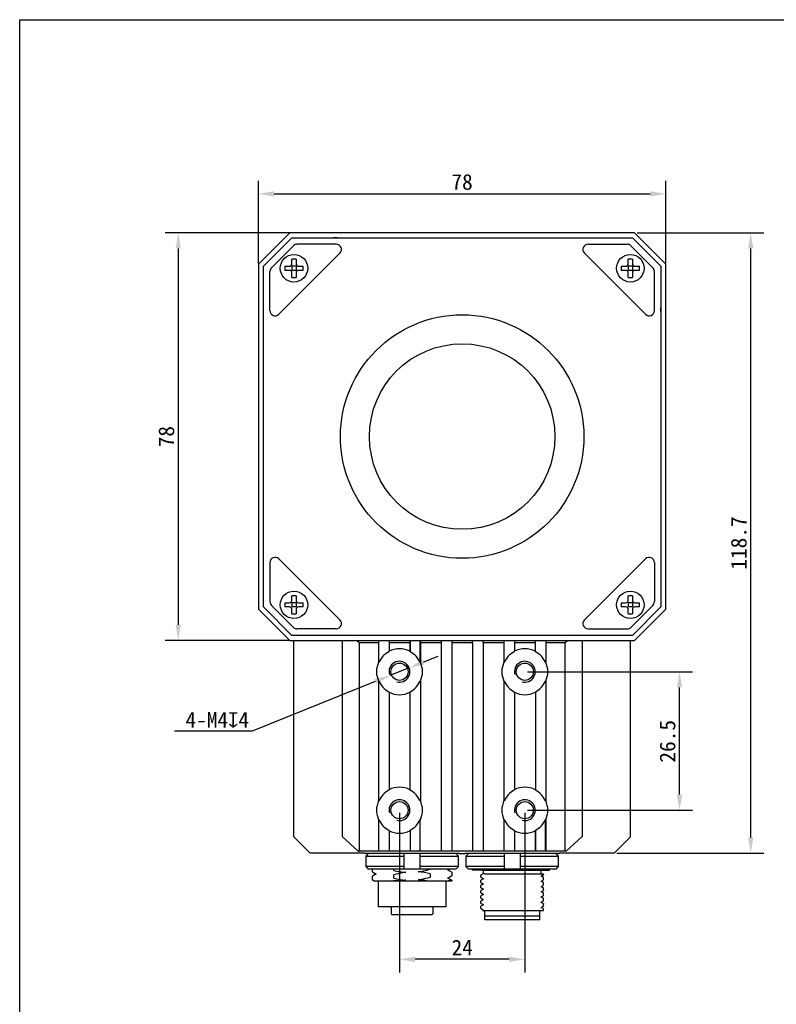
# Model space of a CAD drawing. Header units: millimetres. Extents: x 23 to 422, y -17 to 288.
# Tile 2 of 4: x 23 to 168, y 100 to 288. Entities that reach past the tile are written whole.
import ezdxf

# ---------------------------------------------------------------- set-up
doc = ezdxf.new("R2010")
doc.units = ezdxf.units.MM
doc.header["$LTSCALE"] = 23.1
doc.header["$PDMODE"] = 3
doc.header["$PDSIZE"] = 8
doc.layers.get('0').update_dxf_attribs({"linetype": 'CONTINUOUS'})
doc.layers.get('Defpoints').update_dxf_attribs({"linetype": 'CONTINUOUS'})
doc.layers.add('00_COMPONENTS', color=7, linetype='CONTINUOUS')
doc.layers.add('51__DRAFT_DIMS', color=7, linetype='CONTINUOUS')
doc.styles.get("Standard").update_dxf_attribs({"font": 'simfang.ttf'})
doc.dimstyles.new('DIMSTYLE_1', dxfattribs={"dimtxt": 3, "dimasz": 3, "dimexe": 2.5, "dimexo": 0.5, "dimgap": 0.75, "dimtad": 1, "dimdec": 1, "dimdsep": 46, "dimtxsty": 'STANDARD', "dimblk": '_FILLED', "dimcen": 0.09, "dimclrd": 8, "dimclre": 8, "dimclrt": 256, "dimazin": 2, "dimtp": 0.3, "dimtm": 0.3, "dimtfac": 1, "dimtdec": 1, "dimtofl": 0, "dimtmove": 0, "dimatfit": 3, "dimldrblk": '_FILLED', "dimfxl": 1, "dimtolj": 1, "dimarcsym": 0})
doc.dimstyles.new('DIMSTYLE_3', dxfattribs={"dimtxt": 3, "dimasz": 3, "dimexe": 2.5, "dimexo": 0.5, "dimtad": 1, "dimdsep": 46, "dimtxsty": 'STANDARD', "dimblk": '_FILLED', "dimcen": 0.09, "dimclrd": 8, "dimclre": 8, "dimclrt": 256, "dimazin": 2, "dimtp": 0.1, "dimtm": 0.1, "dimtfac": 1, "dimtmove": 0, "dimatfit": 2, "dimldrblk": '_FILLED', "dimfxl": 1, "dimtolj": 1, "dimarcsym": 0})

# ---------------------------------------------------------------- blocks, each defined once
blk = doc.blocks.new('_FILLED')
at = {"color": 0, "linetype": 'ByBlock'}
blk.add_solid([(0, 0), (-1, 0.167), (-1, -0.167)], dxfattribs=at)
blk = doc.blocks.new('*D1')
at = {"layer": '51__DRAFT_DIMS', "color": 8, "lineweight": -2, "transparency": 16777216}
for p, q in [((69.2, 241.74), (69.2, 257.59)), ((147.2, 241.74), (147.2, 257.59)), ((72.2, 255.09), (144.2, 255.09))]:
    blk.add_line(p, q, dxfattribs=at)
at = {"layer": 'Defpoints', "color": 0, "transparency": 16777216}
for p in [(147.2, 255.09), (69.2, 241.24), (147.2, 241.24)]:
    blk.add_point(p, dxfattribs=at)
at = {"layer": '51__DRAFT_DIMS', "color": 8, "lineweight": -2, "transparency": 16777216, "xscale": 3, "yscale": 3, "zscale": 3, "rotation": 180}
blk.add_blockref('_FILLED', (69.2, 255.09), dxfattribs=at)
at = {"layer": '51__DRAFT_DIMS', "color": 8, "lineweight": -2, "transparency": 16777216, "xscale": 3, "yscale": 3, "zscale": 3}
blk.add_blockref('_FILLED', (147.2, 255.09), dxfattribs=at)
at = {"layer": '51__DRAFT_DIMS', "transparency": 16777216, "insert": (108.18, 258.88), "char_height": 3, "attachment_point": 2}
blk.add_mtext('\\A1;78', dxfattribs=at)
blk = doc.blocks.new('*D2')
at = {"layer": '51__DRAFT_DIMS', "color": 8, "lineweight": -2, "transparency": 16777216}
for p, q in [((75.12, 247.65), (51.34, 247.65)), ((53.84, 244.65), (53.84, 172.65)), ((75.12, 169.65), (51.34, 169.65))]:
    blk.add_line(p, q, dxfattribs=at)
at = {"layer": 'Defpoints', "color": 0, "transparency": 16777216}
for p in [(75.62, 247.65), (53.84, 169.65), (75.62, 169.65)]:
    blk.add_point(p, dxfattribs=at)
at = {"layer": '51__DRAFT_DIMS', "color": 8, "lineweight": -2, "transparency": 16777216, "xscale": 3, "yscale": 3, "zscale": 3}
for p, rotation in [((53.84, 247.65), 90), ((53.84, 169.65), 270)]:
    blk.add_blockref('_FILLED', p, dxfattribs=dict(at, rotation=rotation))
at = {"layer": '51__DRAFT_DIMS', "transparency": 16777216, "insert": (50.06, 208.63), "char_height": 3, "attachment_point": 2, "rotation": 90}
blk.add_mtext('\\A1;78', dxfattribs=at)
blk = doc.blocks.new('*D3')
at = {"layer": '51__DRAFT_DIMS', "color": 8, "lineweight": -2, "transparency": 16777216}
for p, q in [((96.2, 136.65), (96.2, 106.12)), ((120.2, 136.65), (120.2, 106.12)), ((117.2, 108.62), (99.2, 108.62))]:
    blk.add_line(p, q, dxfattribs=at)
at = {"layer": 'Defpoints', "color": 0, "transparency": 16777216}
for p in [(96.2, 137.15), (120.2, 137.15), (96.2, 108.62)]:
    blk.add_point(p, dxfattribs=at)
at = {"layer": '51__DRAFT_DIMS', "color": 8, "lineweight": -2, "transparency": 16777216, "xscale": 3, "yscale": 3, "zscale": 3, "rotation": 180}
blk.add_blockref('_FILLED', (96.2, 108.62), dxfattribs=at)
at = {"layer": '51__DRAFT_DIMS', "color": 8, "lineweight": -2, "transparency": 16777216, "xscale": 3, "yscale": 3, "zscale": 3}
blk.add_blockref('_FILLED', (120.2, 108.62), dxfattribs=at)
at = {"layer": '51__DRAFT_DIMS', "transparency": 16777216, "insert": (108.21, 112.37), "char_height": 3, "attachment_point": 2}
blk.add_mtext('\\A1;24', dxfattribs=at)
blk = doc.blocks.new('*D4')
at = {"layer": '51__DRAFT_DIMS', "color": 8, "lineweight": -2, "transparency": 16777216}
for p, q in [((120.7, 163.65), (152.31, 163.65)), ((149.81, 140.15), (149.81, 160.65)), ((120.7, 137.15), (152.31, 137.15))]:
    blk.add_line(p, q, dxfattribs=at)
at = {"layer": 'Defpoints', "color": 0, "transparency": 16777216}
for p in [(120.2, 163.65), (149.81, 163.65), (120.2, 137.15)]:
    blk.add_point(p, dxfattribs=at)
at = {"layer": '51__DRAFT_DIMS', "color": 8, "lineweight": -2, "transparency": 16777216, "xscale": 3, "yscale": 3, "zscale": 3}
for p, rotation in [((149.81, 163.65), 90), ((149.81, 137.15), 270)]:
    blk.add_blockref('_FILLED', p, dxfattribs=dict(at, rotation=rotation))
at = {"layer": '51__DRAFT_DIMS', "transparency": 16777216, "insert": (146.01, 150.34), "char_height": 3, "attachment_point": 2, "rotation": 90}
blk.add_mtext('\\A1;26.5', dxfattribs=at)
blk = doc.blocks.new('*D5')
at = {"layer": '51__DRAFT_DIMS', "color": 8, "lineweight": -2, "transparency": 16777216}
for p, q in [((100.84, 165.52), (103.62, 166.65)), ((98.06, 164.4), (94.35, 162.9)), ((91.57, 161.77), (68.02, 152.26)), ((68.02, 152.26), (53.14, 152.26))]:
    blk.add_line(p, q, dxfattribs=at)
at = {"layer": 'Defpoints', "color": 0, "transparency": 16777216}
for p in [(98.06, 164.4), (94.35, 162.9)]:
    blk.add_point(p, dxfattribs=at)
at = {"layer": '51__DRAFT_DIMS', "color": 8, "lineweight": -2, "transparency": 16777216, "xscale": 3, "yscale": 3, "zscale": 3}
for p, rotation in [((98.06, 164.4), 202.0149515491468), ((94.35, 162.9), 22.01495154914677)]:
    blk.add_blockref('_FILLED', p, dxfattribs=dict(at, rotation=rotation))
at = {"layer": '51__DRAFT_DIMS', "transparency": 16777216, "insert": (67.4, 155.94), "char_height": 3, "attachment_point": 3}
blk.add_mtext('\\A1;4-M4{\\fgdt;x}4', dxfattribs=at)
blk = doc.blocks.new('*D13')
at = {"layer": '51__DRAFT_DIMS', "color": 8, "lineweight": -2, "transparency": 16777216}
for p, q in [((141.7, 247.65), (165.95, 247.65)), ((163.45, 131.94), (163.45, 244.65)), ((137.79, 128.94), (165.95, 128.94))]:
    blk.add_line(p, q, dxfattribs=at)
at = {"layer": 'Defpoints', "color": 0, "transparency": 16777216}
for p in [(141.2, 247.65), (163.45, 247.65), (137.29, 128.94)]:
    blk.add_point(p, dxfattribs=at)
at = {"layer": '51__DRAFT_DIMS', "color": 8, "lineweight": -2, "transparency": 16777216, "xscale": 3, "yscale": 3, "zscale": 3}
for p, rotation in [((163.45, 247.65), 90), ((163.45, 128.94), 270)]:
    blk.add_blockref('_FILLED', p, dxfattribs=dict(at, rotation=rotation))
at = {"layer": '51__DRAFT_DIMS', "transparency": 16777216, "insert": (159.65, 188.28), "char_height": 3, "attachment_point": 2, "rotation": 90}
blk.add_mtext('\\A1;118.7', dxfattribs=at)

msp = doc.modelspace()

# ---------------------------------------------------------------- linework, layer by layer
msp.add_line((124.895, 125.649), (124.895, 125.849))
msp.add_lwpolyline([(23.486, 288.421), (422.172, 288.421), (422.172, -17.202), (23.486, -17.202)], close=True)
at = {"layer": '00_COMPONENTS'}
for p, q in [((75.202, 247.649), (69.202, 241.649)), ((141.202, 247.649), (75.202, 247.649)), ((147.202, 241.649), (141.202, 247.649)), ((75.596, 246.699), (70.152, 241.256)), ((75.906, 245.156), (71.695, 240.945)), ((75.596, 246.699), (140.809, 246.699)), ((84.097, 245.449), (76.613, 245.449)), ((132.308, 245.449), (139.791, 245.449)), ((144.709, 240.945), (140.498, 245.156)), ((146.252, 241.256), (140.809, 246.699)), ((84.804, 243.742), (73.109, 232.048)), ((143.295, 232.048), (131.601, 243.742)), ((69.202, 241.649), (69.202, 175.649)), ((70.152, 176.043), (70.152, 241.256)), ((74.255, 241.249), (75.102, 241.249)), ((75.602, 241.749), (75.602, 242.597)), ((75.602, 241.249), (75.602, 240.449)), ((76.402, 241.249), (75.602, 241.249)), ((76.402, 242.597), (76.402, 241.749)), ((76.402, 241.249), (76.402, 240.449)), ((76.902, 241.249), (77.75, 241.249)), ((138.655, 241.249), (139.502, 241.249)), ((140.002, 241.749), (140.002, 242.597)), ((140.002, 241.249), (140.002, 240.449)), ((140.802, 241.249), (140.002, 241.249)), ((140.802, 242.597), (140.802, 241.749)), ((140.802, 241.249), (140.802, 240.449)), ((141.302, 241.249), (142.15, 241.249)), ((146.252, 241.256), (146.252, 176.043)), ((147.202, 175.649), (147.202, 241.649)), ((71.402, 232.755), (71.402, 240.238)), ((75.102, 240.449), (74.255, 240.449)), ((76.402, 240.449), (75.602, 240.449)), ((75.602, 239.102), (75.602, 239.949)), ((76.402, 239.949), (76.402, 239.102)), ((77.75, 240.449), (76.902, 240.449)), ((139.502, 240.449), (138.655, 240.449)), ((140.802, 240.449), (140.002, 240.449)), ((140.002, 239.102), (140.002, 239.949)), ((140.802, 239.949), (140.802, 239.102)), ((142.15, 240.449), (141.302, 240.449)), ((145.002, 232.755), (145.002, 240.238)), ((73.109, 185.251), (84.804, 173.556)), ((131.601, 173.556), (143.295, 185.251)), ((71.402, 184.544), (71.402, 177.061)), ((145.002, 184.544), (145.002, 177.061)), ((75.602, 177.349), (75.602, 178.197)), ((76.402, 178.197), (76.402, 177.349)), ((140.002, 177.349), (140.002, 178.197)), ((140.802, 178.197), (140.802, 177.349)), ((69.202, 175.649), (75.202, 169.649)), ((70.152, 176.043), (75.596, 170.599)), ((71.695, 176.353), (75.906, 172.142)), ((74.255, 176.849), (75.102, 176.849)), ((75.102, 176.049), (74.255, 176.049)), ((75.602, 176.849), (75.602, 176.049)), ((76.402, 176.849), (75.602, 176.849)), ((76.402, 176.049), (75.602, 176.049)), ((75.602, 174.702), (75.602, 175.549)), ((76.402, 176.849), (76.402, 176.049)), ((76.402, 175.549), (76.402, 174.702)), ((76.902, 176.849), (77.75, 176.849)), ((77.75, 176.049), (76.902, 176.049)), ((138.655, 176.849), (139.502, 176.849)), ((139.502, 176.049), (138.655, 176.049)), ((140.002, 176.849), (140.002, 176.049)), ((140.802, 176.849), (140.002, 176.849)), ((140.802, 176.049), (140.002, 176.049)), ((140.002, 174.702), (140.002, 175.549)), ((140.498, 172.142), (144.709, 176.353)), ((140.802, 176.849), (140.802, 176.049)), ((140.802, 175.549), (140.802, 174.702)), ((140.809, 170.599), (146.252, 176.043)), ((141.202, 169.649), (147.202, 175.649)), ((141.302, 176.849), (142.15, 176.849)), ((142.15, 176.049), (141.302, 176.049)), ((84.097, 171.849), (76.613, 171.849)), ((132.308, 171.849), (139.791, 171.849)), ((75.202, 169.649), (141.202, 169.649)), ((140.809, 170.599), (75.596, 170.599)), ((75.993, 132.062), (75.993, 169.649)), ((85.202, 169.649), (85.202, 132.149)), ((88.502, 169.149), (87.952, 169.649)), ((92.207, 169.649), (92.202, 169.149)), ((94.197, 169.649), (94.202, 169.149)), ((98.207, 169.649), (98.202, 169.149)), ((98.26, 169.649), (98.26, 167.473)), ((100.145, 165.47), (100.145, 169.649)), ((100.197, 169.649), (100.202, 169.149)), ((104.207, 169.649), (104.202, 169.149)), ((106.197, 169.649), (106.202, 169.149)), ((110.202, 169.149), (110.207, 169.649)), ((112.202, 169.149), (112.197, 169.649)), ((116.207, 169.649), (116.202, 169.149)), ((118.197, 169.649), (118.202, 169.149)), ((122.207, 169.649), (122.202, 169.149)), ((124.197, 169.649), (124.202, 169.149)), ((128.452, 169.649), (127.902, 169.149)), ((131.202, 169.649), (131.202, 132.149)), ((140.412, 132.062), (140.412, 169.649)), ((88.502, 169.149), (88.502, 129.327)), ((92.202, 169.149), (88.502, 169.149)), ((92.202, 169.149), (92.202, 165.482)), ((94.202, 169.149), (94.202, 167.568)), ((98.202, 169.149), (94.202, 169.149)), ((98.202, 169.149), (98.202, 167.568)), ((100.202, 169.149), (100.202, 165.482)), ((104.202, 169.149), (100.202, 169.149)), ((104.202, 169.149), (104.202, 129.327)), ((110.202, 169.149), (106.202, 169.149)), ((106.202, 169.149), (106.202, 129.327)), ((110.202, 169.149), (110.202, 129.327)), ((116.202, 169.149), (112.202, 169.149)), ((112.202, 169.149), (112.202, 129.327)), ((116.202, 169.149), (116.202, 165.482)), ((122.202, 169.149), (118.202, 169.149)), ((118.202, 169.149), (118.202, 167.568)), ((122.202, 169.149), (122.202, 167.568)), ((127.902, 169.149), (124.202, 169.149)), ((124.202, 169.149), (124.202, 165.482)), ((127.902, 129.327), (127.902, 169.149)), ((92.26, 165.47), (92.202, 165.482)), ((100.202, 165.482), (100.145, 165.47)), ((116.26, 165.47), (116.202, 165.482)), ((124.202, 165.482), (124.145, 165.47)), ((92.202, 161.816), (92.26, 161.829)), ((92.202, 161.816), (92.202, 138.982)), ((100.145, 161.829), (100.202, 161.816)), ((100.202, 161.816), (100.202, 138.982)), ((116.202, 161.816), (116.26, 161.829)), ((116.202, 161.816), (116.202, 138.982)), ((124.145, 161.829), (124.202, 161.816)), ((124.202, 161.816), (124.202, 138.982)), ((94.202, 159.73), (94.202, 141.068)), ((98.202, 159.73), (98.202, 141.068)), ((118.202, 159.73), (118.202, 141.068)), ((122.26, 159.825), (122.26, 140.973)), ((92.26, 138.97), (92.202, 138.982)), ((100.202, 138.982), (100.145, 138.97)), ((116.26, 138.97), (116.202, 138.982)), ((124.202, 138.982), (124.145, 138.97)), ((92.202, 135.316), (92.26, 135.329)), ((92.202, 135.316), (92.202, 129.327)), ((100.145, 135.329), (100.202, 135.316)), ((100.145, 129.385), (100.145, 135.329)), ((116.202, 135.316), (116.26, 135.329)), ((116.202, 135.316), (116.202, 129.327)), ((124.145, 135.329), (124.202, 135.316)), ((124.145, 129.385), (124.145, 135.329)), ((124.202, 135.316), (124.202, 129.327)), ((79.115, 128.94), (75.993, 132.062)), ((85.202, 132.149), (88.304, 129.329)), ((94.202, 133.23), (94.202, 129.327)), ((98.26, 133.325), (98.26, 129.385)), ((118.202, 133.23), (118.202, 129.327)), ((122.202, 133.23), (122.202, 129.327)), ((122.26, 133.325), (122.26, 129.385)), ((131.202, 132.149), (128.1, 129.329)), ((140.412, 132.062), (137.289, 128.94)), ((89.502, 128.94), (79.115, 128.94)), ((88.304, 129.329), (88.502, 129.327)), ((92.202, 129.327), (88.502, 129.327)), ((89.502, 129.005), (89.502, 128.849)), ((107.702, 128.849), (89.502, 128.849)), ((90.236, 128.849), (89.728, 128.349)), ((89.728, 128.349), (97.102, 128.349)), ((89.728, 128.349), (89.728, 126.349)), ((92.26, 129.385), (92.202, 129.327)), ((92.26, 129.385), (94.145, 129.385)), ((94.145, 129.385), (94.202, 129.327)), ((98.202, 129.327), (94.202, 129.327)), ((97.102, 125.849), (97.102, 128.849)), ((98.26, 129.385), (98.202, 129.327)), ((98.26, 129.385), (100.145, 129.385)), ((100.102, 128.849), (100.102, 125.849)), ((100.102, 128.349), (107.476, 128.349)), ((100.145, 129.385), (100.202, 129.327)), ((104.202, 129.327), (100.202, 129.327)), ((104.26, 129.385), (104.202, 129.327)), ((104.26, 129.385), (106.145, 129.385)), ((106.145, 129.385), (106.202, 129.327)), ((110.202, 129.327), (106.202, 129.327)), ((107.476, 128.349), (106.969, 128.849)), ((107.476, 126.349), (107.476, 128.349)), ((107.702, 128.861), (108.703, 128.861)), ((126.902, 128.849), (108.702, 128.849)), ((109.436, 128.849), (108.928, 128.349)), ((108.928, 128.349), (116.302, 128.349)), ((108.928, 128.349), (108.928, 126.349)), ((110.26, 129.385), (110.202, 129.327)), ((110.26, 129.385), (112.145, 129.385)), ((112.145, 129.385), (112.202, 129.327)), ((116.202, 129.327), (112.202, 129.327)), ((116.26, 129.385), (116.202, 129.327)), ((116.26, 129.385), (118.145, 129.385)), ((116.302, 125.849), (116.302, 128.849)), ((118.145, 129.385), (118.202, 129.327)), ((122.202, 129.327), (118.202, 129.327)), ((119.302, 128.849), (119.302, 125.849)), ((119.302, 128.349), (126.676, 128.349)), ((122.26, 129.385), (122.202, 129.327)), ((122.26, 129.385), (124.145, 129.385)), ((124.145, 129.385), (124.202, 129.327)), ((127.902, 129.327), (124.202, 129.327)), ((126.676, 128.349), (126.169, 128.849)), ((126.676, 126.349), (126.676, 128.349)), ((126.902, 129.005), (126.902, 128.849)), ((137.289, 128.94), (126.902, 128.94)), ((128.1, 129.329), (127.902, 129.327)), ((97.102, 126.349), (89.728, 126.349)), ((89.728, 126.349), (90.236, 125.849)), ((107.476, 126.349), (100.102, 126.349)), ((106.969, 125.849), (107.476, 126.349)), ((116.302, 126.349), (108.928, 126.349)), ((108.928, 126.349), (109.436, 125.849)), ((126.676, 126.349), (119.302, 126.349)), ((126.169, 125.849), (126.676, 126.349)), ((106.969, 125.849), (90.236, 125.849)), ((91.002, 125.849), (91.002, 125.369)), ((91.002, 124.502), (91.002, 123.869)), ((91.013, 125.356), (91.741, 124.935)), ((91.766, 124.95), (91.013, 124.515)), ((95.11, 125.63), (95.11, 125.849)), ((95.11, 124.13), (95.11, 124.763)), ((102.095, 124.992), (102.095, 124.358)), ((105.439, 124.171), (106.191, 124.606)), ((105.44, 125.671), (105.747, 125.849)), ((106.192, 125.265), (105.464, 125.686)), ((106.202, 125.253), (106.202, 124.619)), ((126.169, 125.849), (109.436, 125.849)), ((110.202, 125.649), (110.202, 125.849)), ((111.964, 125.649), (110.202, 125.649)), ((111.802, 124.322), (111.802, 124.769)), ((111.811, 124.776), (111.808, 124.775)), ((111.872, 124.812), (111.813, 124.778)), ((112.109, 124.949), (111.872, 124.812)), ((111.987, 125.65), (111.964, 125.649)), ((111.987, 125.649), (124.895, 125.649)), ((112.557, 124.949), (112.109, 124.949)), ((112.302, 124.949), (112.302, 125.649)), ((112.585, 124.949), (123.802, 124.949)), ((123.289, 124.536), (123.303, 124.544)), ((123.302, 124.949), (123.302, 125.649)), ((123.303, 124.544), (123.774, 124.817)), ((123.359, 124.512), (123.303, 124.544)), ((123.704, 124.312), (123.359, 124.512)), ((123.802, 124.832), (123.802, 124.949)), ((91.013, 123.856), (91.371, 123.649)), ((91.371, 123.649), (106.202, 123.649)), ((92.102, 123.649), (92.102, 118.649)), ((105.102, 123.649), (105.102, 118.649)), ((105.478, 124.178), (105.464, 124.186)), ((106.19, 123.766), (105.478, 124.178)), ((106.202, 123.752), (106.202, 123.649)), ((111.802, 124.322), (111.811, 124.312)), ((111.802, 123.322), (111.802, 123.769)), ((111.802, 123.322), (111.811, 123.312)), ((111.802, 122.322), (111.802, 122.769)), ((112.273, 124.044), (111.807, 123.775)), ((112.273, 123.044), (111.807, 122.775)), ((111.811, 124.312), (112.212, 124.08)), ((111.811, 123.312), (112.212, 123.08)), ((112.212, 124.08), (112.273, 124.044)), ((112.212, 123.08), (112.273, 123.044)), ((112.287, 124.052), (112.273, 124.044)), ((112.287, 123.052), (112.273, 123.044)), ((123.289, 123.536), (123.303, 123.544)), ((123.289, 122.536), (123.303, 122.544)), ((123.303, 123.544), (123.774, 123.817)), ((123.36, 123.511), (123.303, 123.544)), ((123.303, 122.544), (123.774, 122.817)), ((123.36, 122.512), (123.303, 122.544)), ((123.704, 123.312), (123.36, 123.511)), ((123.704, 122.312), (123.36, 122.512)), ((123.79, 124.263), (123.704, 124.312)), ((123.79, 123.263), (123.704, 123.312)), ((123.79, 124.262), (123.787, 124.264)), ((123.802, 123.832), (123.802, 124.255)), ((123.802, 122.832), (123.802, 123.254)), ((111.802, 122.322), (111.811, 122.312)), ((111.802, 121.321), (111.802, 121.77)), ((111.802, 121.321), (111.81, 121.312)), ((111.802, 120.321), (111.802, 120.769)), ((112.273, 122.044), (111.807, 121.775)), ((111.811, 120.777), (111.808, 120.775)), ((111.81, 121.312), (112.214, 121.079)), ((111.811, 122.312), (112.212, 122.08)), ((111.872, 120.813), (111.814, 120.779)), ((112.273, 121.044), (111.872, 120.813)), ((112.212, 122.08), (112.273, 122.044)), ((112.214, 121.079), (112.273, 121.044)), ((112.287, 122.052), (112.273, 122.044)), ((112.287, 121.052), (112.273, 121.044)), ((123.289, 121.536), (123.303, 121.544)), ((123.303, 121.544), (123.775, 121.817)), ((123.359, 121.512), (123.303, 121.544)), ((123.303, 120.544), (123.708, 120.778)), ((123.704, 121.312), (123.359, 121.512)), ((123.79, 122.263), (123.704, 122.312)), ((123.79, 121.263), (123.704, 121.312)), ((123.708, 120.778), (123.774, 120.817)), ((123.79, 121.263), (123.786, 121.265)), ((123.791, 122.262), (123.787, 122.264)), ((123.802, 121.832), (123.802, 122.255)), ((123.802, 120.832), (123.802, 121.254)), ((111.802, 120.321), (111.81, 120.312)), ((111.802, 119.322), (111.802, 119.769)), ((111.802, 119.322), (111.811, 119.312)), ((111.802, 118.321), (111.802, 118.769)), ((112.273, 120.044), (111.807, 119.775)), ((112.273, 119.044), (111.807, 118.775)), ((111.81, 120.312), (112.214, 120.078)), ((111.811, 119.312), (112.214, 119.078)), ((112.214, 120.078), (112.273, 120.044)), ((112.214, 119.078), (112.273, 119.044)), ((112.287, 120.052), (112.273, 120.044)), ((112.287, 119.052), (112.273, 119.044)), ((123.289, 120.536), (123.303, 120.544)), ((123.289, 119.536), (123.303, 119.544)), ((123.358, 120.512), (123.303, 120.544)), ((123.303, 119.544), (123.708, 119.778)), ((123.358, 119.512), (123.303, 119.544)), ((123.303, 118.544), (123.774, 118.817)), ((123.704, 120.313), (123.358, 120.512)), ((123.704, 119.313), (123.358, 119.512)), ((123.79, 120.263), (123.704, 120.313)), ((123.79, 119.263), (123.704, 119.313)), ((123.708, 119.778), (123.774, 119.817)), ((123.802, 119.832), (123.802, 120.254)), ((123.802, 118.832), (123.802, 119.254)), ((105.102, 118.649), (92.102, 118.649)), ((94.602, 118.649), (94.602, 117.349)), ((94.802, 117.149), (94.602, 117.349)), ((102.402, 117.149), (94.802, 117.149)), ((102.402, 117.149), (102.602, 117.349)), ((102.602, 118.649), (102.602, 117.349)), ((111.811, 118.312), (112.214, 118.078)), ((112.287, 118.052), (112.113, 117.951)), ((112.113, 117.949), (123.802, 117.949)), ((112.214, 118.078), (112.273, 118.044)), ((112.552, 117.049), (112.552, 117.949)), ((112.652, 116.949), (112.552, 117.049)), ((112.552, 116.949), (123.052, 116.949)), ((112.552, 116.149), (112.552, 116.949)), ((115.697, 117.949), (115.705, 117.949)), ((122.952, 116.949), (123.052, 117.049)), ((123.052, 117.049), (123.052, 117.949)), ((123.052, 116.149), (123.052, 116.949)), ((123.289, 118.536), (123.303, 118.544)), ((123.358, 118.512), (123.303, 118.544)), ((123.704, 118.313), (123.358, 118.512)), ((123.79, 118.263), (123.704, 118.313)), ((123.802, 117.949), (123.802, 118.254)), ((123.052, 116.149), (112.552, 116.149))]:
    msp.add_line(p, q, dxfattribs=at)
for centre, radius in [((76.002, 240.849), 2.625), ((140.402, 240.849), 2.625), ((108.202, 208.649), 23.3), ((108.202, 208.649), 17.75), ((76.002, 176.449), 2.625), ((140.402, 176.449), 2.625), ((96.202, 163.649), 1.65), ((120.202, 163.649), 1.65), ((96.202, 137.149), 1.65), ((120.202, 137.149), 1.65)]:
    msp.add_circle(centre, radius, dxfattribs=at)
for centre, radius, start, end in [((76.613, 244.449), 1, 90, 135), ((84.295, 241.199), 5.5, 90, 97.72259), ((84.097, 244.449), 1, 315, 90), ((132.308, 244.449), 1, 90, 225), ((139.791, 244.449), 1, 45, 90), ((135.77, 240.873), 61.517, 179.64986, 180.02242), ((75.102, 241.749), 0.5, 270, 0), ((76.002, 181.081), 61.517, 89.62745, 90.37255), ((76.902, 241.749), 0.5, 180, 270), ((16.234, 240.873), 61.517, 359.97759, 0.35014), ((200.17, 240.873), 61.517, 179.64986, 180.02242), ((139.502, 241.749), 0.5, 270, 0), ((140.402, 181.081), 61.517, 89.62745, 90.37255), ((141.302, 241.749), 0.5, 180, 270), ((80.634, 240.873), 61.517, 359.97759, 0.35014), ((72.402, 240.238), 1, 135, 180), ((135.77, 240.825), 61.517, 179.97759, 180.35014), ((75.102, 239.949), 0.5, 0, 90), ((76.902, 239.949), 0.5, 90, 180), ((16.234, 240.825), 61.517, 359.64986, 0.02242), ((200.17, 240.825), 61.517, 179.97759, 180.35014), ((139.502, 239.949), 0.5, 0, 90), ((141.302, 239.949), 0.5, 90, 180), ((80.634, 240.825), 61.517, 359.64986, 0.02242), ((144.002, 240.238), 1, 0, 45), ((76.002, 300.618), 61.517, 269.62745, 270.37255), ((140.402, 300.618), 61.517, 269.62745, 270.37255), ((72.402, 232.755), 1, 180, 315), ((144.002, 232.755), 1, 225, 360), ((140.752, 232.557), 5.5, 0, 7.72259), ((72.402, 184.544), 1, 45, 180), ((144.002, 184.544), 1, 0, 135), ((75.102, 177.349), 0.5, 270, 0), ((76.002, 116.681), 61.517, 89.62745, 90.37255), ((76.902, 177.349), 0.5, 180, 270), ((139.502, 177.349), 0.5, 270, 0), ((140.402, 116.681), 61.517, 89.62745, 90.37255), ((141.302, 177.349), 0.5, 180, 270), ((72.402, 177.061), 1, 180, 225), ((135.77, 176.473), 61.517, 179.64986, 180.02242), ((135.77, 176.425), 61.517, 179.97759, 180.35014), ((75.102, 175.549), 0.5, 0, 90), ((76.902, 175.549), 0.5, 90, 180), ((16.234, 176.473), 61.517, 359.97759, 0.35014), ((16.234, 176.425), 61.517, 359.64986, 0.02242), ((200.17, 176.473), 61.517, 179.64986, 180.02242), ((200.17, 176.425), 61.517, 179.97759, 180.35014), ((139.502, 175.549), 0.5, 0, 90), ((141.302, 175.549), 0.5, 90, 180), ((80.634, 176.473), 61.517, 359.97759, 0.35014), ((80.634, 176.425), 61.517, 359.64986, 0.02242), ((144.002, 177.061), 1, 315, 360), ((76.002, 236.218), 61.517, 269.62745, 270.37255), ((84.097, 172.849), 1, 270, 45), ((132.308, 172.849), 1, 135, 270), ((140.402, 236.218), 61.517, 269.62745, 270.37255), ((76.613, 172.849), 1, 225, 270), ((139.791, 172.849), 1, 270, 315), ((96.202, 163.649), 4.4, 62.96431, 117.03569), ((120.202, 163.649), 4.4, 62.96431, 117.03569), ((96.202, 163.649), 4.342, 118.28401, 155.21467), ((102.915, 162.232), 10.217, 148.51682, 149.14097), ((89.489, 162.232), 10.217, 30.85903, 31.48318), ((96.202, 163.649), 4.342, 24.78533, 61.71599), ((120.202, 163.649), 4.342, 118.28401, 155.21467), ((126.915, 162.232), 10.217, 148.51682, 149.14097), ((113.489, 162.232), 10.217, 30.85903, 31.48318), ((120.202, 163.649), 4.342, 24.78533, 61.71599), ((96.202, 163.649), 4.4, 155.38002, 204.61998), ((96.202, 163.649), 2, 255, 195), ((96.202, 163.649), 4.4, 335.38002, 24.61998), ((120.202, 163.649), 4.4, 155.38002, 204.61998), ((120.202, 163.649), 2, 255, 195), ((120.202, 163.649), 4.4, 335.38002, 24.61998), ((96.202, 163.649), 4.342, 204.78533, 241.71599), ((96.202, 163.649), 4.342, 298.28401, 335.21467), ((120.202, 163.649), 4.342, 204.78533, 241.71599), ((120.202, 163.649), 4.342, 298.28401, 335.21467), ((102.915, 165.066), 10.217, 210.85903, 211.48318), ((96.202, 163.649), 4.4, 242.96431, 297.03569), ((89.489, 165.066), 10.217, 328.51682, 329.14097), ((126.915, 165.066), 10.217, 210.85903, 211.48318), ((120.202, 163.649), 4.4, 242.96431, 297.03569), ((113.489, 165.066), 10.217, 328.51682, 329.14097), ((96.202, 137.149), 4.4, 62.96431, 117.03569), ((120.202, 137.149), 4.4, 62.96431, 117.03569), ((96.202, 137.149), 4.342, 118.28401, 155.21467), ((102.915, 135.732), 10.217, 148.51682, 149.14097), ((89.489, 135.732), 10.217, 30.85903, 31.48318), ((96.202, 137.149), 4.342, 24.78533, 61.71599), ((120.202, 137.149), 4.342, 118.28401, 155.21467), ((126.915, 135.732), 10.217, 148.51682, 149.14097), ((113.489, 135.732), 10.217, 30.85903, 31.48318), ((120.202, 137.149), 4.342, 24.78533, 61.71599), ((96.202, 137.149), 4.4, 155.38002, 204.61998), ((96.202, 137.149), 2, 255, 195), ((96.202, 137.149), 4.4, 335.38002, 24.61998), ((120.202, 137.149), 4.4, 155.38002, 204.61998), ((120.202, 137.149), 2, 255, 195), ((120.202, 137.149), 4.4, 335.38002, 24.61998), ((96.202, 137.149), 4.342, 204.78533, 241.71599), ((96.202, 137.149), 4.342, 298.28401, 335.21467), ((120.202, 137.149), 4.342, 204.78533, 241.71599), ((120.202, 137.149), 4.342, 298.28401, 335.21467), ((102.915, 138.566), 10.217, 210.85903, 211.48318), ((96.202, 137.149), 4.4, 242.96431, 297.03569), ((89.489, 138.566), 10.217, 328.51682, 329.14097), ((126.915, 138.566), 10.217, 210.85903, 211.48318), ((120.202, 137.149), 4.4, 242.96431, 297.03569), ((113.489, 138.566), 10.217, 328.51682, 329.14097), ((111.82, 124.751), 0.0269, 117.52431, 120.31405), ((123.519, 126.058), 1.269, 277.83276, 279.16149), ((99.245, 110.212), 13.677, 97.58328, 100.75158), ((123.52, 124.057), 1.268, 277.83151, 279.16032), ((123.525, 125.022), 1.232, 277.89746, 279.24626), ((111.82, 120.751), 0.027, 117.44368, 120.50353), ((123.522, 122.042), 1.252, 277.85616, 279.19211), ((123.52, 121.055), 1.266, 277.83807, 279.16768), ((123.524, 120.031), 1.241, 277.88139, 279.22425)]:
    msp.add_arc(centre, radius, start, end, dxfattribs=at)
for points, knots in [([(91.013, 125.356), (91.012, 125.357), (91.007, 125.36), (91.002, 125.365), (91.002, 125.369)], [0, 0, 0, 0, 0.3362146, 1, 1, 1, 1]), ([(91.013, 124.515), (91.012, 124.514), (91.007, 124.511), (91.002, 124.506), (91.002, 124.502)], [0, 0, 0, 0, 0.3367251, 1, 1, 1, 1]), ([(95.11, 125.63), (95.492, 125.539), (96.263, 125.384), (97.044, 125.295), (97.436, 125.27)], [0, 0, 0, 0, 0.5000209, 1, 1, 1, 1]), ([(97.436, 125.27), (97.24, 125.244), (96.455, 125.121), (95.681, 124.93), (95.11, 124.763)], [0, 0, 0, 0, 0.2500776, 1, 1, 1, 1]), ([(99.765, 125.351), (99.959, 125.377), (100.735, 125.498), (101.499, 125.684), (102.064, 125.849)], [0, 0, 0, 0, 0.2500775, 1, 1, 1, 1]), ([(102.095, 124.992), (101.712, 125.083), (100.94, 125.238), (100.157, 125.326), (99.765, 125.351)], [0, 0, 0, 0, 0.5000175, 1, 1, 1, 1]), ([(99.767, 123.852), (99.964, 123.878), (100.749, 124.001), (101.523, 124.19), (102.095, 124.358)], [0, 0, 0, 0, 0.2500789, 1, 1, 1, 1]), ([(106.191, 124.606), (106.193, 124.607), (106.197, 124.61), (106.202, 124.615), (106.202, 124.619)], [0, 0, 0, 0, 0.3366933, 1, 1, 1, 1]), ([(106.192, 125.265), (106.193, 125.264), (106.198, 125.261), (106.202, 125.256), (106.202, 125.253)], [0, 0, 0, 0, 0.3341356, 1, 1, 1, 1]), ([(111.807, 124.774), (111.806, 124.774), (111.804, 124.773), (111.802, 124.771), (111.802, 124.769)], [0, 0, 0, 0, 0.3353132, 1, 1, 1, 1]), ([(123.775, 124.817), (123.771, 124.816), (123.754, 124.811), (123.736, 124.808), (123.721, 124.806)], [0, 0, 0, 0, 0.2027232, 1, 1, 1, 1]), ([(123.802, 124.832), (123.802, 124.828), (123.791, 124.821), (123.782, 124.819), (123.775, 124.817)], [0, 0, 0, 0, 0.3184226, 1, 1, 1, 1]), ([(91.002, 123.869), (91.002, 123.868), (91.004, 123.862), (91.009, 123.858), (91.013, 123.856)], [0, 0, 0, 0, 0.1882231, 1, 1, 1, 1]), ([(94.311, 123.649), (94.802, 123.671), (95.563, 123.702), (96.463, 123.735), (97.014, 123.754), (97.295, 123.765), (97.436, 123.77)], [0, 0, 0, 0, 0.4712838, 0.7305749, 0.8643024, 1, 1, 1, 1]), ([(95.11, 124.13), (95.492, 124.039), (96.264, 123.884), (97.047, 123.795), (97.44, 123.77)], [0, 0, 0, 0, 0.5000191, 1, 1, 1, 1]), ([(106.202, 123.753), (106.202, 123.747), (106.191, 123.74), (106.176, 123.733), (106.156, 123.727), (106.131, 123.72), (106.086, 123.711), (106.017, 123.7), (105.918, 123.687), (105.797, 123.674), (105.655, 123.662), (105.553, 123.653), (105.499, 123.649)], [0, 0, 0, 0, 0.0237273, 0.0451407, 0.0737845, 0.1098648, 0.1534679, 0.2632999, 0.4032372, 0.5730483, 0.7721954, 1, 1, 1, 1]), ([(106.19, 123.766), (106.192, 123.765), (106.197, 123.762), (106.202, 123.757), (106.202, 123.753)], [0, 0, 0, 0, 0.3398654, 1, 1, 1, 1]), ([(111.802, 123.769), (111.802, 123.769), (111.803, 123.772), (111.805, 123.773), (111.807, 123.774)], [0, 0, 0, 0, 0.1874074, 1, 1, 1, 1]), ([(111.802, 122.769), (111.802, 122.77), (111.803, 122.772), (111.805, 122.774), (111.807, 122.775)], [0, 0, 0, 0, 0.1893612, 1, 1, 1, 1]), ([(123.775, 122.817), (123.771, 122.816), (123.754, 122.811), (123.736, 122.808), (123.721, 122.806)], [0, 0, 0, 0, 0.2029727, 1, 1, 1, 1]), ([(123.775, 123.817), (123.771, 123.816), (123.754, 123.811), (123.737, 123.808), (123.723, 123.806)], [0, 0, 0, 0, 0.2038647, 1, 1, 1, 1]), ([(123.802, 123.832), (123.802, 123.828), (123.791, 123.821), (123.782, 123.819), (123.775, 123.817)], [0, 0, 0, 0, 0.3180475, 1, 1, 1, 1]), ([(123.802, 122.832), (123.802, 122.828), (123.791, 122.821), (123.782, 122.819), (123.775, 122.817)], [0, 0, 0, 0, 0.3182157, 1, 1, 1, 1]), ([(123.79, 123.263), (123.789, 123.263), (123.785, 123.265), (123.78, 123.267), (123.776, 123.268)], [0, 0, 0, 0, 0.1998992, 1, 1, 1, 1]), ([(123.802, 124.255), (123.802, 124.257), (123.794, 124.264), (123.787, 124.266), (123.781, 124.268)], [0, 0, 0, 0, 0.3319334, 1, 1, 1, 1]), ([(123.802, 123.254), (123.802, 123.257), (123.794, 123.264), (123.787, 123.266), (123.782, 123.268)], [0, 0, 0, 0, 0.333257, 1, 1, 1, 1]), ([(123.796, 124.256), (123.796, 124.257), (123.795, 124.26), (123.792, 124.261), (123.79, 124.262)], [0, 0, 0, 0, 0.1869453, 1, 1, 1, 1]), ([(111.802, 121.77), (111.802, 121.77), (111.803, 121.773), (111.805, 121.774), (111.807, 121.775)], [0, 0, 0, 0, 0.1889039, 1, 1, 1, 1]), ([(111.807, 120.774), (111.806, 120.774), (111.804, 120.773), (111.802, 120.771), (111.802, 120.769)], [0, 0, 0, 0, 0.3345365, 1, 1, 1, 1]), ([(111.892, 120.793), (111.875, 120.791), (111.848, 120.786), (111.82, 120.781), (111.811, 120.777)], [0, 0, 0, 0, 0.6263797, 1, 1, 1, 1]), ([(123.775, 120.817), (123.771, 120.816), (123.754, 120.811), (123.736, 120.808), (123.722, 120.806)], [0, 0, 0, 0, 0.2035133, 1, 1, 1, 1]), ([(123.777, 121.817), (123.774, 121.816), (123.756, 121.812), (123.738, 121.808), (123.723, 121.806)], [0, 0, 0, 0, 0.2000214, 1, 1, 1, 1]), ([(123.802, 120.832), (123.802, 120.828), (123.791, 120.821), (123.782, 120.819), (123.775, 120.817)], [0, 0, 0, 0, 0.3179654, 1, 1, 1, 1]), ([(123.802, 121.832), (123.802, 121.829), (123.792, 121.822), (123.784, 121.819), (123.777, 121.817)], [0, 0, 0, 0, 0.3226373, 1, 1, 1, 1]), ([(123.802, 122.255), (123.802, 122.257), (123.795, 122.264), (123.787, 122.266), (123.782, 122.268)], [0, 0, 0, 0, 0.3333823, 1, 1, 1, 1]), ([(123.802, 121.254), (123.802, 121.257), (123.794, 121.264), (123.787, 121.266), (123.782, 121.268)], [0, 0, 0, 0, 0.3328043, 1, 1, 1, 1]), ([(123.796, 121.257), (123.796, 121.257), (123.794, 121.26), (123.792, 121.261), (123.79, 121.263)], [0, 0, 0, 0, 0.1880637, 1, 1, 1, 1]), ([(123.796, 122.256), (123.796, 122.257), (123.795, 122.26), (123.793, 122.261), (123.791, 122.262)], [0, 0, 0, 0, 0.1874465, 1, 1, 1, 1]), ([(111.802, 119.769), (111.802, 119.77), (111.803, 119.772), (111.805, 119.773), (111.807, 119.774)], [0, 0, 0, 0, 0.1872869, 1, 1, 1, 1]), ([(111.802, 118.769), (111.802, 118.77), (111.803, 118.772), (111.805, 118.774), (111.807, 118.774)], [0, 0, 0, 0, 0.1878535, 1, 1, 1, 1]), ([(123.775, 119.817), (123.771, 119.816), (123.753, 119.811), (123.736, 119.808), (123.721, 119.806)], [0, 0, 0, 0, 0.2032415, 1, 1, 1, 1]), ([(123.775, 118.817), (123.771, 118.816), (123.754, 118.811), (123.737, 118.808), (123.723, 118.806)], [0, 0, 0, 0, 0.2036652, 1, 1, 1, 1]), ([(123.76, 120.273), (123.766, 120.272), (123.776, 120.269), (123.786, 120.265), (123.79, 120.263)], [0, 0, 0, 0, 0.5964111, 1, 1, 1, 1]), ([(123.76, 119.273), (123.766, 119.272), (123.776, 119.269), (123.786, 119.265), (123.79, 119.263)], [0, 0, 0, 0, 0.5970509, 1, 1, 1, 1]), ([(123.802, 119.832), (123.802, 119.828), (123.791, 119.821), (123.782, 119.819), (123.775, 119.817)], [0, 0, 0, 0, 0.3179057, 1, 1, 1, 1]), ([(123.802, 118.832), (123.802, 118.828), (123.791, 118.821), (123.782, 118.819), (123.775, 118.817)], [0, 0, 0, 0, 0.317945, 1, 1, 1, 1]), ([(123.802, 120.254), (123.802, 120.257), (123.794, 120.264), (123.787, 120.266), (123.782, 120.268)], [0, 0, 0, 0, 0.3327781, 1, 1, 1, 1]), ([(123.802, 119.254), (123.802, 119.257), (123.794, 119.264), (123.787, 119.266), (123.782, 119.268)], [0, 0, 0, 0, 0.3330364, 1, 1, 1, 1]), ([(111.802, 118.321), (111.802, 118.32), (111.803, 118.316), (111.808, 118.313), (111.811, 118.312)], [0, 0, 0, 0, 0.1881904, 1, 1, 1, 1]), ([(123.79, 118.263), (123.789, 118.263), (123.785, 118.266), (123.78, 118.267), (123.776, 118.268)], [0, 0, 0, 0, 0.1999253, 1, 1, 1, 1]), ([(123.802, 118.254), (123.802, 118.257), (123.795, 118.264), (123.787, 118.266), (123.782, 118.268)], [0, 0, 0, 0, 0.3339055, 1, 1, 1, 1])]:
    msp.add_open_spline(points, degree=3, knots=knots, dxfattribs=at)
for points in [[(101.352, 123.649), (100.829, 123.747), (100.299, 123.817), (99.767, 123.852)], [(123.794, 123.26), (123.793, 123.261), (123.791, 123.262), (123.79, 123.263)], [(123.793, 118.26), (123.792, 118.261), (123.791, 118.262), (123.79, 118.263)]]:
    msp.add_open_spline(points, degree=3, dxfattribs=at)
at = {"layer": '51__DRAFT_DIMS'}
msp.add_arc((96.202, 163.649), 2, 0, 44.38635, dxfattribs=at)

# ---------------------------------------------------------------- dimensions: what is measured, and where the dimension line sits
dim = msp.add_linear_dim(base=(147.202, 255.094), p1=(69.202, 241.235), p2=(147.202, 241.235), dimstyle='DIMSTYLE_1', dxfattribs=at)
dim.commit()
dim.dimension.update_dxf_attribs({"geometry": '*D1', "text_midpoint": (108.182, 255.094), "dimtype": 160})
at = {"layer": '51__DRAFT_DIMS', "color": 7}
dim = msp.add_linear_dim(base=(53.844, 169.649), p1=(75.618, 247.649), p2=(75.616, 169.649), angle=270, dimstyle='DIMSTYLE_1', dxfattribs=at)
dim.commit()
dim.dimension.update_dxf_attribs({"geometry": '*D2', "text_midpoint": (53.844, 208.629), "dimtype": 160})
at = {"layer": '51__DRAFT_DIMS'}
for base, p1, p2, angle, picture, middle in [((163.45, 247.649), (137.289, 128.94), (141.202, 247.649), 90, '*D13', (163.45, 188.28)), ((149.811, 163.649), (120.202, 137.149), (120.202, 163.649), 90, '*D4', (149.811, 150.338)), ((96.202, 108.619), (120.202, 137.149), (96.202, 137.149), 180, '*D3', (108.205, 108.619))]:
    dim = msp.add_linear_dim(base=base, p1=p1, p2=p2, angle=angle, dimstyle='DIMSTYLE_1', dxfattribs=at)
    dim.commit()
    dim.dimension.update_dxf_attribs({"geometry": picture, "text_midpoint": middle, "dimtype": 160})
dim = msp.add_diameter_dim_2p(p1=(98.056, 164.399), p2=(94.348, 162.9), text='4-M<>{\\fgdt;x}4', dimstyle='DIMSTYLE_3', override={"dimtih": 1, "dimtoh": 1, "dimpost": '<>'}, dxfattribs=at)
dim.commit()
dim.dimension.update_dxf_attribs({"geometry": '*D5', "text_midpoint": (60.267, 152.255), "dimtype": 163})

doc.saveas('drawing.dxf')
